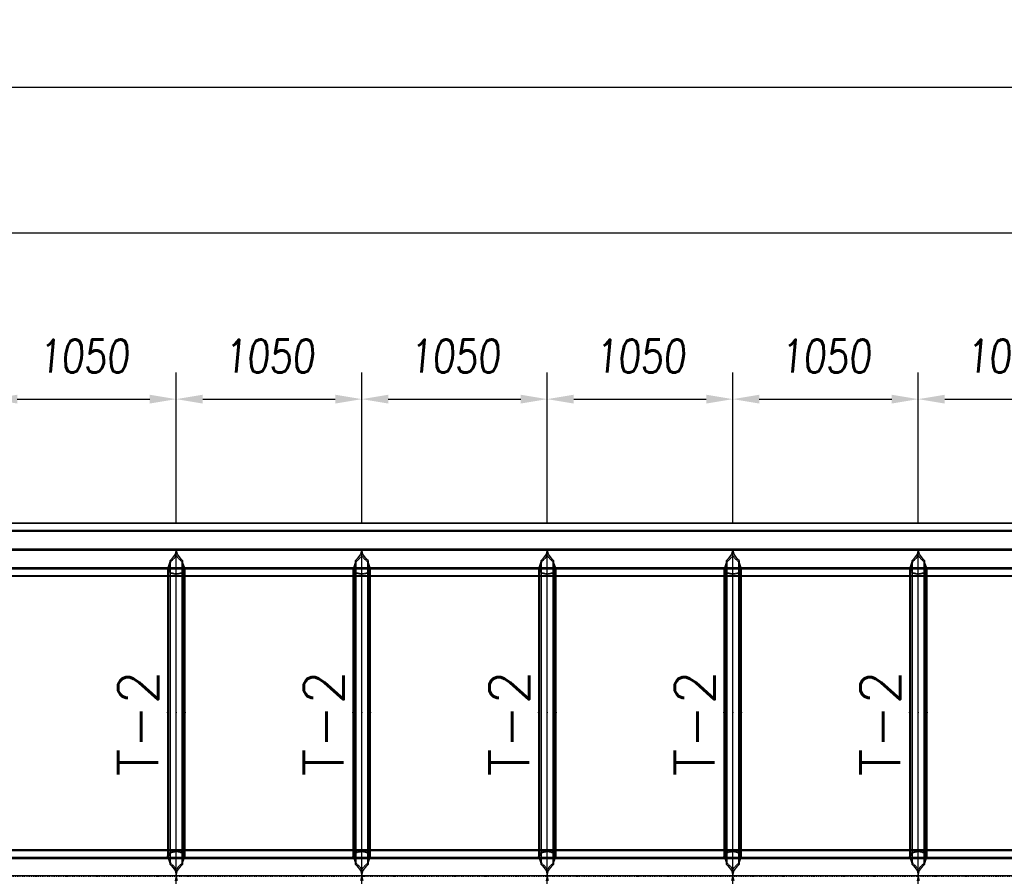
# Model space of a CAD drawing. Extents: x 463450 to 504470, y 98709 to 135344.
# Tile 5 of 20: x 469332 to 474905, y 109205 to 114055. Entities that reach past the tile are written whole.
import ezdxf
from ezdxf.enums import TextEntityAlignment as Align

# ---------------------------------------------------------------- set-up
doc = ezdxf.new("R2010")
doc.units = 0
doc.header["$LTSCALE"] = 10
doc.header["$MEASUREMENT"] = 0
doc.linetypes.add('DASHDOT', pattern=[1, 0.5, -0.25, 0, -0.25])
doc.linetypes.add('HIDDEN', pattern=[0.375, 0.25, -0.125])
doc.layers.get('0').update_dxf_attribs({"linetype": 'CONTINUOUS'})
doc.layers.get('Defpoints').update_dxf_attribs({"linetype": 'CONTINUOUS'})
for name, color, linetype in [('A', 2, 'DASHDOT'), ('COTAS', 7, 'CONTINUOUS'), ('FORIR', 4, 'CONTINUOUS'), ('G', 3, 'CONTINUOUS'), ('mark3d', 2, 'CONTINUOUS'), ('TR', 6, 'HIDDEN'), ('TXT1', 7, 'CONTINUOUS')]:
    doc.layers.add(name, color=color, linetype=linetype)
doc.styles.add('PADRAO MTL', font='txt.shx', dxfattribs={"width": 0.8, "oblique": 5})
doc.styles.add('POS', font='ROMANS', dxfattribs={"width": 0.7})
doc.styles.get("Standard").update_dxf_attribs({"font": 'txt.shx', "width": 0.7, "oblique": 5})
doc.dimstyles.new('1-75', dxfattribs={"dimscale": 75, "dimtxt": 2.5, "dimasz": 2, "dimexe": 2, "dimexo": 2, "dimgap": 2, "dimtad": 1, "dimdec": 0, "dimdsep": 46, "dimtxsty": 'PADRAO MTL', "dimcen": 3, "dimclrd": 1, "dimclre": 1, "dimclrt": 7, "dimadec": 0, "dimazin": 0, "dimtfac": 1, "dimtdec": 0, "dimtmove": 0, "dimatfit": 3, "dimfxl": 1, "dimtfill": 1, "dimtolj": 1, "dimarcsym": 0})

# ---------------------------------------------------------------- blocks, each defined once
blk = doc.blocks.new('3D_INFOM')
blk.add_point((0, 0))
at = {"layer": 'FORIR', "flags": 1}
blk.add_attdef('MARK', (7.6, -4.3), '', height=5.26, dxfattribs=at)
blk = doc.blocks.new('3D_INFOTEXT')
blk.add_point((0, 0))
at = {"flags": 1}
for tag, p in [('MAR_PEZ', (7.2, 4.1)), ('POS_PEZ', (7.6, -4.3)), ('HANDLE', (7, -38.5)), ('LUN_PRO', (7.2, -21.9)), ('NOM_PRO', (7.6, -13.2)), ('MAT_PRO', (7.6, -30.1))]:
    blk.add_attdef(tag, p, '', height=5.26, dxfattribs=at)
blk = doc.blocks.new('*D78')
at = {"layer": 'COTAS', "color": 1, "lineweight": -2, "transparency": 16777216}
blk.add_line((483418.7, 112846.9), (468718.7, 112846.9), dxfattribs=at)
at = {"layer": 'COTAS', "color": 1, "transparency": 16777216}
for points in [[(468718.7, 112871.9), (468718.7, 112821.9), (468568.7, 112846.9)], [(483418.7, 112871.9), (483418.7, 112821.9), (483568.7, 112846.9)]]:
    blk.add_solid(points, dxfattribs=at)
at = {"layer": 'Defpoints', "color": 0, "transparency": 16777216}
for p in [(468568.7, 112846.9), (468568.7, 112846.9), (483568.7, 112846.9)]:
    blk.add_point(p, dxfattribs=at)
at = {"layer": 'COTAS', "color": 7, "transparency": 16777216, "insert": (476068.7, 113090.6), "char_height": 187.5, "attachment_point": 5, "style": 'PADRAO MTL', "bg_fill": 3, "box_fill_scale": 1.25, "bg_fill_color": 256, "bg_fill_true_color": 13158600, "bg_fill_transparency": 0}
blk.add_mtext('\\A1;15000', dxfattribs=at)
blk = doc.blocks.new('*D77')
at = {"layer": 'COTAS', "color": 1, "lineweight": -2, "transparency": 16777216}
for p, q in [((467068.7, 113146.9), (467068.7, 113820.9)), ((485568.7, 113146.9), (485568.7, 113820.9)), ((485418.7, 113670.9), (467218.7, 113670.9))]:
    blk.add_line(p, q, dxfattribs=at)
at = {"layer": 'COTAS', "color": 1, "transparency": 16777216}
for points in [[(467218.7, 113695.9), (467218.7, 113645.9), (467068.7, 113670.9)], [(485418.7, 113695.9), (485418.7, 113645.9), (485568.7, 113670.9)]]:
    blk.add_solid(points, dxfattribs=at)
at = {"layer": 'Defpoints', "color": 0, "transparency": 16777216}
for p in [(467068.7, 113670.9), (467068.7, 112996.9), (485568.7, 112996.9)]:
    blk.add_point(p, dxfattribs=at)
at = {"layer": 'COTAS', "color": 7, "transparency": 16777216, "insert": (476318.7, 113914.6), "char_height": 187.5, "attachment_point": 5, "style": 'PADRAO MTL', "bg_fill": 3, "box_fill_scale": 1.25, "bg_fill_color": 256, "bg_fill_true_color": 13158600, "bg_fill_transparency": 0}
blk.add_mtext('\\A1;18500', dxfattribs=at)
blk = doc.blocks.new('*D74')
at = {"layer": 'COTAS', "color": 1, "lineweight": -2, "transparency": 16777216}
for p, q in [((469168.7, 111207.1), (469168.7, 112056.7)), ((470218.7, 111207.1), (470218.7, 112056.7)), ((469318.7, 111906.7), (470068.7, 111906.7))]:
    blk.add_line(p, q, dxfattribs=at)
at = {"layer": 'COTAS', "color": 1, "transparency": 16777216}
for points in [[(469318.7, 111931.7), (469318.7, 111881.7), (469168.7, 111906.7)], [(470068.7, 111931.7), (470068.7, 111881.7), (470218.7, 111906.7)]]:
    blk.add_solid(points, dxfattribs=at)
at = {"layer": 'Defpoints', "color": 0, "transparency": 16777216}
for p in [(470218.7, 111906.7), (469168.7, 111057.1), (470218.7, 111057.1)]:
    blk.add_point(p, dxfattribs=at)
at = {"layer": 'COTAS', "color": 7, "transparency": 16777216, "insert": (469693.7, 112150.5), "char_height": 187.5, "attachment_point": 5, "style": 'PADRAO MTL', "bg_fill": 3, "box_fill_scale": 1.25, "bg_fill_color": 256, "bg_fill_true_color": 13158600, "bg_fill_transparency": 0}
blk.add_mtext('\\A1;1050', dxfattribs=at)
blk = doc.blocks.new('*D75')
at = {"layer": 'COTAS', "color": 1, "lineweight": -2, "transparency": 16777216}
for p, q in [((470218.7, 111207.1), (470218.7, 112056.7)), ((471268.7, 111207.1), (471268.7, 112056.7)), ((470368.7, 111906.7), (471118.7, 111906.7))]:
    blk.add_line(p, q, dxfattribs=at)
at = {"layer": 'COTAS', "color": 1, "transparency": 16777216}
for points in [[(470368.7, 111931.7), (470368.7, 111881.7), (470218.7, 111906.7)], [(471118.7, 111931.7), (471118.7, 111881.7), (471268.7, 111906.7)]]:
    blk.add_solid(points, dxfattribs=at)
at = {"layer": 'Defpoints', "color": 0, "transparency": 16777216}
for p in [(471268.7, 111906.7), (470218.7, 111057.1), (471268.7, 111057.1)]:
    blk.add_point(p, dxfattribs=at)
at = {"layer": 'COTAS', "color": 7, "transparency": 16777216, "insert": (470743.7, 112150.5), "char_height": 187.5, "attachment_point": 5, "style": 'PADRAO MTL', "bg_fill": 3, "box_fill_scale": 1.25, "bg_fill_color": 256, "bg_fill_true_color": 13158600, "bg_fill_transparency": 0}
blk.add_mtext('\\A1;1050', dxfattribs=at)
blk = doc.blocks.new('*D63')
at = {"layer": 'COTAS', "color": 1, "lineweight": -2, "transparency": 16777216}
for p, q in [((471268.7, 111207.1), (471268.7, 112056.7)), ((472318.7, 111207.1), (472318.7, 112056.7)), ((471418.7, 111906.7), (472168.7, 111906.7))]:
    blk.add_line(p, q, dxfattribs=at)
at = {"layer": 'COTAS', "color": 1, "transparency": 16777216}
for points in [[(471418.7, 111931.7), (471418.7, 111881.7), (471268.7, 111906.7)], [(472168.7, 111931.7), (472168.7, 111881.7), (472318.7, 111906.7)]]:
    blk.add_solid(points, dxfattribs=at)
at = {"layer": 'Defpoints', "color": 0, "transparency": 16777216}
for p in [(472318.7, 111906.7), (471268.7, 111057.1), (472318.7, 111057.1)]:
    blk.add_point(p, dxfattribs=at)
at = {"layer": 'COTAS', "color": 7, "transparency": 16777216, "insert": (471793.7, 112150.5), "char_height": 187.5, "attachment_point": 5, "style": 'PADRAO MTL', "bg_fill": 3, "box_fill_scale": 1.25, "bg_fill_color": 256, "bg_fill_true_color": 13158600, "bg_fill_transparency": 0}
blk.add_mtext('\\A1;1050', dxfattribs=at)
blk = doc.blocks.new('*D64')
at = {"layer": 'COTAS', "color": 1, "lineweight": -2, "transparency": 16777216}
for p, q in [((472318.7, 111207.1), (472318.7, 112056.7)), ((473368.7, 111207.1), (473368.7, 112056.7)), ((472468.7, 111906.7), (473218.7, 111906.7))]:
    blk.add_line(p, q, dxfattribs=at)
at = {"layer": 'COTAS', "color": 1, "transparency": 16777216}
for points in [[(472468.7, 111931.7), (472468.7, 111881.7), (472318.7, 111906.7)], [(473218.7, 111931.7), (473218.7, 111881.7), (473368.7, 111906.7)]]:
    blk.add_solid(points, dxfattribs=at)
at = {"layer": 'Defpoints', "color": 0, "transparency": 16777216}
for p in [(473368.7, 111906.7), (472318.7, 111057.1), (473368.7, 111057.1)]:
    blk.add_point(p, dxfattribs=at)
at = {"layer": 'COTAS', "color": 7, "transparency": 16777216, "insert": (472843.7, 112150.5), "char_height": 187.5, "attachment_point": 5, "style": 'PADRAO MTL', "bg_fill": 3, "box_fill_scale": 1.25, "bg_fill_color": 256, "bg_fill_true_color": 13158600, "bg_fill_transparency": 0}
blk.add_mtext('\\A1;1050', dxfattribs=at)
blk = doc.blocks.new('*D65')
at = {"layer": 'COTAS', "color": 1, "lineweight": -2, "transparency": 16777216}
for p, q in [((473368.7, 111207.1), (473368.7, 112056.7)), ((474418.7, 111207.1), (474418.7, 112056.7)), ((473518.7, 111906.7), (474268.7, 111906.7))]:
    blk.add_line(p, q, dxfattribs=at)
at = {"layer": 'COTAS', "color": 1, "transparency": 16777216}
for points in [[(473518.7, 111931.7), (473518.7, 111881.7), (473368.7, 111906.7)], [(474268.7, 111931.7), (474268.7, 111881.7), (474418.7, 111906.7)]]:
    blk.add_solid(points, dxfattribs=at)
at = {"layer": 'Defpoints', "color": 0, "transparency": 16777216}
for p in [(474418.7, 111906.7), (473368.7, 111057.1), (474418.7, 111057.1)]:
    blk.add_point(p, dxfattribs=at)
at = {"layer": 'COTAS', "color": 7, "transparency": 16777216, "insert": (473893.7, 112150.5), "char_height": 187.5, "attachment_point": 5, "style": 'PADRAO MTL', "bg_fill": 3, "box_fill_scale": 1.25, "bg_fill_color": 256, "bg_fill_true_color": 13158600, "bg_fill_transparency": 0}
blk.add_mtext('\\A1;1050', dxfattribs=at)
blk = doc.blocks.new('*D66')
at = {"layer": 'COTAS', "color": 1, "lineweight": -2, "transparency": 16777216}
for p, q in [((474418.7, 111207.1), (474418.7, 112056.7)), ((475468.7, 111207.1), (475468.7, 112056.7)), ((474568.7, 111906.7), (475318.7, 111906.7))]:
    blk.add_line(p, q, dxfattribs=at)
at = {"layer": 'COTAS', "color": 1, "transparency": 16777216}
for points in [[(474568.7, 111931.7), (474568.7, 111881.7), (474418.7, 111906.7)], [(475318.7, 111931.7), (475318.7, 111881.7), (475468.7, 111906.7)]]:
    blk.add_solid(points, dxfattribs=at)
at = {"layer": 'Defpoints', "color": 0, "transparency": 16777216}
for p in [(475468.7, 111906.7), (474418.7, 111057.1), (475468.7, 111057.1)]:
    blk.add_point(p, dxfattribs=at)
at = {"layer": 'COTAS', "color": 7, "transparency": 16777216, "insert": (474943.7, 112150.5), "char_height": 187.5, "attachment_point": 5, "style": 'PADRAO MTL', "bg_fill": 3, "box_fill_scale": 1.25, "bg_fill_color": 256, "bg_fill_true_color": 13158600, "bg_fill_transparency": 0}
blk.add_mtext('\\A1;1050', dxfattribs=at)
blk = doc.blocks.new('mark3d1')
at = {"layer": 'mark3d', "color": 4, "style": 'POS'}
blk.add_attdef('MARK', text='', height=3, dxfattribs=at).set_placement((7.179, -1.226), align=Align.CENTER)

msp = doc.modelspace()

# ---------------------------------------------------------------- linework, layer by layer
at = {"layer": 'A'}
msp.add_line((464144.9, 109205.5), (486660.7, 109205.5), dxfattribs=at)
at = {"layer": 'G'}
for p, q in [((485568.7, 111204.6), (467068.7, 111204.6)), ((485524.8, 111162.8), (467112.6, 111162.8)), ((485418.7, 111057.6), (467218.7, 111057.6)), ((470211.9, 111028.3), (470191.2, 111000)), ((470218.7, 111057.1), (470211.9, 111028.3)), ((470225.5, 111028.3), (470218.7, 111057.1)), ((470218.7, 109207.9), (470218.7, 111057.1)), ((470246.1, 111000), (470225.5, 111028.3)), ((471261.9, 111028.3), (471241.2, 111000)), ((471268.7, 111057.1), (471261.9, 111028.3)), ((471275.5, 111028.3), (471268.7, 111057.1)), ((471268.7, 109207.9), (471268.7, 111057.1)), ((471296.1, 111000), (471275.5, 111028.3)), ((472311.9, 111028.3), (472291.2, 111000)), ((472318.7, 111057.1), (472311.9, 111028.3)), ((472325.5, 111028.3), (472318.7, 111057.1)), ((472318.7, 109207.9), (472318.7, 111057.1)), ((472346.1, 111000), (472325.5, 111028.3)), ((473361.9, 111028.3), (473341.2, 111000)), ((473368.7, 111057.1), (473361.9, 111028.3)), ((473375.5, 111028.3), (473368.7, 111057.1)), ((473368.7, 109207.9), (473368.7, 111057.1)), ((473396.1, 111000), (473375.5, 111028.3)), ((474411.9, 111028.3), (474391.2, 111000)), ((474418.7, 111057.1), (474411.9, 111028.3)), ((474425.5, 111028.3), (474418.7, 111057.1)), ((474418.7, 109207.9), (474418.7, 111057.1)), ((474446.1, 111000), (474425.5, 111028.3)), ((470179, 110973.8), (470171.2, 110950.7)), ((470183.3, 110993.8), (470179, 110973.8)), ((470191.2, 111000), (470183.3, 110993.8)), ((470183.3, 109271), (470183.3, 110993.8)), ((470254, 110993.8), (470246.1, 111000)), ((470258.4, 110973.8), (470254, 110993.8)), ((470254, 110993.8), (470254, 109271)), ((470266.2, 110950.7), (470258.4, 110973.8)), ((471229, 110973.8), (471221.2, 110950.7)), ((471233.3, 110993.8), (471229, 110973.8)), ((471241.2, 111000), (471233.3, 110993.8)), ((471233.3, 109271), (471233.3, 110993.8)), ((471304, 110993.8), (471296.1, 111000)), ((471308.4, 110973.8), (471304, 110993.8)), ((471304, 110993.8), (471304, 109271)), ((471316.2, 110950.7), (471308.4, 110973.8)), ((472279, 110973.8), (472271.2, 110950.7)), ((472283.3, 110993.8), (472279, 110973.8)), ((472291.2, 111000), (472283.3, 110993.8)), ((472283.3, 109271), (472283.3, 110993.8)), ((472354, 110993.8), (472346.1, 111000)), ((472358.4, 110973.8), (472354, 110993.8)), ((472354, 110993.8), (472354, 109271)), ((472366.2, 110950.7), (472358.4, 110973.8)), ((473329, 110973.8), (473321.2, 110950.7)), ((473333.3, 110993.8), (473329, 110973.8)), ((473341.2, 111000), (473333.3, 110993.8)), ((473333.3, 109271), (473333.3, 110993.8)), ((473404, 110993.8), (473396.1, 111000)), ((473408.4, 110973.8), (473404, 110993.8)), ((473404, 110993.8), (473404, 109271)), ((473416.2, 110950.7), (473408.4, 110973.8)), ((474379, 110973.8), (474371.2, 110950.7)), ((474383.3, 110993.8), (474379, 110973.8)), ((474391.2, 111000), (474383.3, 110993.8)), ((474383.3, 109271), (474383.3, 110993.8)), ((474454, 110993.8), (474446.1, 111000)), ((474458.4, 110973.8), (474454, 110993.8)), ((474454, 110993.8), (474454, 109271)), ((474466.2, 110950.7), (474458.4, 110973.8)), ((470171.2, 110950.7), (469216.2, 110950.7)), ((470171.2, 110950.7), (470168.7, 110945.5)), ((470168.7, 110945.5), (470168.7, 109317.9)), ((470268.7, 110945.5), (470266.2, 110950.7)), ((471221.2, 110950.7), (470266.2, 110950.7)), ((470268.7, 109317.9), (470268.7, 110945.5)), ((471221.2, 110950.7), (471218.7, 110945.5)), ((471218.7, 110945.5), (471218.7, 109317.9)), ((471318.7, 110945.5), (471316.2, 110950.7)), ((472271.2, 110950.7), (471316.2, 110950.7)), ((471318.7, 109317.9), (471318.7, 110945.5)), ((472271.2, 110950.7), (472268.7, 110945.5)), ((472268.7, 110945.5), (472268.7, 109317.9)), ((472368.7, 110945.5), (472366.2, 110950.7)), ((473321.2, 110950.7), (472366.2, 110950.7)), ((472368.7, 109317.9), (472368.7, 110945.5)), ((473321.2, 110950.7), (473318.7, 110945.5)), ((473318.7, 110945.5), (473318.7, 109317.9)), ((473418.7, 110945.5), (473416.2, 110950.7)), ((474371.2, 110950.7), (473416.2, 110950.7)), ((473418.7, 109317.9), (473418.7, 110945.5)), ((474371.2, 110950.7), (474368.7, 110945.5)), ((474368.7, 110945.5), (474368.7, 109317.9)), ((474468.7, 110945.5), (474466.2, 110950.7)), ((475421.2, 110950.7), (474466.2, 110950.7)), ((474468.7, 109317.9), (474468.7, 110945.5)), ((469218.7, 110904.6), (470168.7, 110904.6)), ((470268.7, 110904.6), (471218.7, 110904.6)), ((471318.7, 110904.6), (472268.7, 110904.6)), ((472368.7, 110904.6), (473318.7, 110904.6)), ((473418.7, 110904.6), (474368.7, 110904.6)), ((474468.7, 110904.6), (475418.7, 110904.6)), ((470168.7, 109354.9), (469218.7, 109354.9)), ((471218.7, 109354.9), (470268.7, 109354.9)), ((472268.7, 109354.9), (471318.7, 109354.9)), ((473318.7, 109354.9), (472368.7, 109354.9)), ((474368.7, 109354.9), (473418.7, 109354.9)), ((475418.7, 109354.9), (474468.7, 109354.9)), ((469216.2, 109313.1), (470171.2, 109313.1)), ((470168.7, 109317.9), (470171.2, 109313.1)), ((470171.2, 109313.1), (470178.9, 109290.7)), ((470178.9, 109290.7), (470183.3, 109271)), ((470254, 109271), (470258.5, 109290.7)), ((470258.5, 109290.7), (470266.2, 109313.1)), ((470266.2, 109313.1), (470268.7, 109317.9)), ((470266.2, 109313.1), (471221.2, 109313.1)), ((471218.7, 109317.9), (471221.2, 109313.1)), ((471221.2, 109313.1), (471228.9, 109290.7)), ((471228.9, 109290.7), (471233.3, 109271)), ((471304, 109271), (471308.5, 109290.7)), ((471308.5, 109290.7), (471316.2, 109313.1)), ((471316.2, 109313.1), (471318.7, 109317.9)), ((471316.2, 109313.1), (472271.2, 109313.1)), ((472268.7, 109317.9), (472271.2, 109313.1)), ((472271.2, 109313.1), (472278.9, 109290.7)), ((472278.9, 109290.7), (472283.3, 109271)), ((472354, 109271), (472358.5, 109290.7)), ((472358.5, 109290.7), (472366.2, 109313.1)), ((472366.2, 109313.1), (472368.7, 109317.9)), ((472366.2, 109313.1), (473321.2, 109313.1)), ((473318.7, 109317.9), (473321.2, 109313.1)), ((473321.2, 109313.1), (473328.9, 109290.7)), ((473328.9, 109290.7), (473333.3, 109271)), ((473404, 109271), (473408.5, 109290.7)), ((473408.5, 109290.7), (473416.2, 109313.1)), ((473416.2, 109313.1), (473418.7, 109317.9)), ((473416.2, 109313.1), (474371.2, 109313.1)), ((474368.7, 109317.9), (474371.2, 109313.1)), ((474371.2, 109313.1), (474378.9, 109290.7)), ((474378.9, 109290.7), (474383.3, 109271)), ((474454, 109271), (474458.5, 109290.7)), ((474458.5, 109290.7), (474466.2, 109313.1)), ((474466.2, 109313.1), (474468.7, 109317.9)), ((474466.2, 109313.1), (475421.2, 109313.1)), ((470183.3, 109271), (470191, 109265.1)), ((470191, 109265.1), (470211.6, 109237.1)), ((470211.6, 109237.1), (470218.6, 109207.9)), ((470218.8, 109207.9), (470225.8, 109237.1)), ((470225.8, 109237.1), (470246.4, 109265.1)), ((470246.4, 109265.1), (470254, 109271)), ((471233.3, 109271), (471241, 109265.1)), ((471241, 109265.1), (471261.6, 109237.1)), ((471261.6, 109237.1), (471268.6, 109207.9)), ((471268.8, 109207.9), (471275.8, 109237.1)), ((471275.8, 109237.1), (471296.4, 109265.1)), ((471296.4, 109265.1), (471304, 109271)), ((472283.3, 109271), (472291, 109265.1)), ((472291, 109265.1), (472311.6, 109237.1)), ((472311.6, 109237.1), (472318.6, 109207.9)), ((472318.8, 109207.9), (472325.8, 109237.1)), ((472325.8, 109237.1), (472346.4, 109265.1)), ((472346.4, 109265.1), (472354, 109271)), ((473333.3, 109271), (473341, 109265.1)), ((473341, 109265.1), (473361.6, 109237.1)), ((473361.6, 109237.1), (473368.6, 109207.9)), ((473368.8, 109207.9), (473375.8, 109237.1)), ((473375.8, 109237.1), (473396.4, 109265.1)), ((473396.4, 109265.1), (473404, 109271)), ((474383.3, 109271), (474391, 109265.1)), ((474391, 109265.1), (474411.6, 109237.1)), ((474411.6, 109237.1), (474418.6, 109207.9)), ((474418.8, 109207.9), (474425.8, 109237.1)), ((474425.8, 109237.1), (474446.4, 109265.1)), ((474446.4, 109265.1), (474454, 109271)), ((470218.6, 109207.9), (469168.8, 109207.9)), ((470218.6, 109207.9), (470211.6, 109178.6)), ((470218.7, 109207.9), (470218.6, 109207.9)), ((470218.7, 109207.9), (470218.8, 109207.9)), ((470218.7, 102059.3), (470218.7, 109207.9)), ((470225.8, 109178.6), (470218.8, 109207.9)), ((471268.6, 109207.9), (470218.8, 109207.9)), ((471268.6, 109207.9), (471261.6, 109178.6)), ((471268.6, 109207.9), (471268.7, 109207.9)), ((471268.7, 102059.3), (471268.7, 109207.9)), ((471268.8, 109207.9), (471268.7, 109207.9)), ((471275.8, 109178.6), (471268.8, 109207.9)), ((472318.6, 109207.9), (471268.8, 109207.9)), ((472318.6, 109207.9), (472311.6, 109178.6)), ((472318.6, 109207.9), (472318.7, 109207.9)), ((472318.7, 102059.3), (472318.7, 109207.9)), ((472318.8, 109207.9), (472318.7, 109207.9)), ((472325.8, 109178.6), (472318.8, 109207.9)), ((473368.6, 109207.9), (472318.8, 109207.9)), ((473368.6, 109207.9), (473361.6, 109178.6)), ((473368.7, 109207.9), (473368.6, 109207.9)), ((473368.7, 102059.3), (473368.7, 109207.9)), ((473368.8, 109207.9), (473368.7, 109207.9)), ((473375.8, 109178.6), (473368.8, 109207.9)), ((474418.6, 109207.9), (473368.8, 109207.9)), ((474418.6, 109207.9), (474411.6, 109178.6)), ((474418.7, 109207.9), (474418.6, 109207.9)), ((474418.7, 102059.3), (474418.7, 109207.9)), ((474418.8, 109207.9), (474418.7, 109207.9)), ((474425.8, 109178.6), (474418.8, 109207.9)), ((475468.6, 109207.9), (474418.8, 109207.9))]:
    msp.add_line(p, q, dxfattribs=at)
at = {"layer": 'TR'}
for p, q in [((485566.1, 111201.9), (467071.3, 111201.9)), ((467112.6, 111158.5), (485524.8, 111158.5)), ((467114.5, 111160.9), (485522.9, 111160.9)), ((485522.9, 111156.7), (467114.5, 111156.7)), ((467218.7, 111057.5), (485418.7, 111057.5)), ((485418.7, 111051.7), (467218.7, 111051.7)), ((467218.7, 111051.6), (485418.7, 111051.6)), ((470218.7, 111021.9), (470202.7, 111000)), ((470234.7, 111000), (470218.7, 111021.9)), ((471268.7, 111021.9), (471252.7, 111000)), ((471284.7, 111000), (471268.7, 111021.9)), ((472318.7, 111021.9), (472302.7, 111000)), ((472334.7, 111000), (472318.7, 111021.9)), ((473368.7, 111021.9), (473352.7, 111000)), ((473384.7, 111000), (473368.7, 111021.9)), ((474418.7, 111021.9), (474402.7, 111000)), ((474434.7, 111000), (474418.7, 111021.9)), ((470183.7, 110973.8), (470176, 110950.7)), ((470186.7, 110987.4), (470183.7, 110973.8)), ((470202.7, 111000), (470186.7, 110987.4)), ((470186.7, 109277.2), (470186.7, 110987.4)), ((470250.7, 110987.4), (470234.7, 111000)), ((470250.7, 110987.4), (470250.7, 109277.2)), ((470253.7, 110973.8), (470250.7, 110987.4)), ((470261.4, 110950.7), (470253.7, 110973.8)), ((471233.7, 110973.8), (471226, 110950.7)), ((471236.7, 110987.4), (471233.7, 110973.8)), ((471252.7, 111000), (471236.7, 110987.4)), ((471236.7, 109277.2), (471236.7, 110987.4)), ((471300.7, 110987.4), (471284.7, 111000)), ((471300.7, 110987.4), (471300.7, 109277.2)), ((471303.7, 110973.8), (471300.7, 110987.4)), ((471311.4, 110950.7), (471303.7, 110973.8)), ((472283.7, 110973.8), (472276, 110950.7)), ((472286.7, 110987.4), (472283.7, 110973.8)), ((472302.7, 111000), (472286.7, 110987.4)), ((472286.7, 109277.2), (472286.7, 110987.4)), ((472350.7, 110987.4), (472334.7, 111000)), ((472350.7, 110987.4), (472350.7, 109277.2)), ((472353.7, 110973.8), (472350.7, 110987.4)), ((472361.4, 110950.7), (472353.7, 110973.8)), ((473333.7, 110973.8), (473326, 110950.7)), ((473336.7, 110987.4), (473333.7, 110973.8)), ((473352.7, 111000), (473336.7, 110987.4)), ((473336.7, 109277.2), (473336.7, 110987.4)), ((473400.7, 110987.4), (473384.7, 111000)), ((473400.7, 110987.4), (473400.7, 109277.2)), ((473403.7, 110973.8), (473400.7, 110987.4)), ((473411.4, 110950.7), (473403.7, 110973.8)), ((474383.7, 110973.8), (474376, 110950.7)), ((474386.7, 110987.4), (474383.7, 110973.8)), ((474402.7, 111000), (474386.7, 110987.4)), ((474386.7, 109277.2), (474386.7, 110987.4)), ((474450.7, 110987.4), (474434.7, 111000)), ((474450.7, 110987.4), (474450.7, 109277.2)), ((474453.7, 110973.8), (474450.7, 110987.4)), ((474461.4, 110950.7), (474453.7, 110973.8)), ((467322.9, 110952.5), (485314.5, 110952.5)), ((485314.5, 110948.3), (467322.9, 110948.3)), ((467324.8, 110946.4), (485312.6, 110946.4)), ((467366, 110907.3), (485271.3, 110907.3)), ((470175.6, 110931.6), (470168.7, 110945.5)), ((470266.2, 110950.7), (470171.2, 110950.7)), ((470176, 110950.7), (470173.4, 110945.5)), ((470180.3, 110931.6), (470173.4, 110945.5)), ((470173.4, 110945.5), (470173.4, 109317.9)), ((470183.3, 110921.2), (470175.6, 110931.6)), ((470186.7, 110923), (470180.3, 110931.6)), ((470200.7, 110917.2), (470183.3, 110921.2)), ((470212.2, 110917.2), (470186.7, 110923)), ((470218.7, 110914.8), (470200.7, 110917.2)), ((470218.7, 110916.3), (470212.2, 110917.2)), ((470236.7, 110917.2), (470218.7, 110914.8)), ((470225.2, 110917.2), (470218.7, 110916.3)), ((470250.7, 110923), (470225.2, 110917.2)), ((470254, 110921.2), (470236.7, 110917.2)), ((470257.1, 110931.6), (470250.7, 110923)), ((470261.8, 110931.6), (470254, 110921.2)), ((470263.9, 110945.5), (470257.1, 110931.6)), ((470263.9, 110945.5), (470261.4, 110950.7)), ((470268.7, 110945.5), (470261.8, 110931.6)), ((470263.9, 109317.9), (470263.9, 110945.5)), ((471225.6, 110931.6), (471218.7, 110945.5)), ((471316.2, 110950.7), (471221.2, 110950.7)), ((471226, 110950.7), (471223.4, 110945.5)), ((471230.3, 110931.6), (471223.4, 110945.5)), ((471223.4, 110945.5), (471223.4, 109317.9)), ((471233.3, 110921.2), (471225.6, 110931.6)), ((471236.7, 110923), (471230.3, 110931.6)), ((471250.7, 110917.2), (471233.3, 110921.2)), ((471262.2, 110917.2), (471236.7, 110923)), ((471268.7, 110914.8), (471250.7, 110917.2)), ((471268.7, 110916.3), (471262.2, 110917.2)), ((471286.7, 110917.2), (471268.7, 110914.8)), ((471275.2, 110917.2), (471268.7, 110916.3)), ((471300.7, 110923), (471275.2, 110917.2)), ((471304, 110921.2), (471286.7, 110917.2)), ((471307.1, 110931.6), (471300.7, 110923)), ((471311.8, 110931.6), (471304, 110921.2)), ((471313.9, 110945.5), (471307.1, 110931.6)), ((471313.9, 110945.5), (471311.4, 110950.7)), ((471318.7, 110945.5), (471311.8, 110931.6)), ((471313.9, 109317.9), (471313.9, 110945.5)), ((472275.6, 110931.6), (472268.7, 110945.5)), ((472366.2, 110950.7), (472271.2, 110950.7)), ((472276, 110950.7), (472273.4, 110945.5)), ((472280.3, 110931.6), (472273.4, 110945.5)), ((472273.4, 110945.5), (472273.4, 109317.9)), ((472283.3, 110921.2), (472275.6, 110931.6)), ((472286.7, 110923), (472280.3, 110931.6)), ((472300.7, 110917.2), (472283.3, 110921.2)), ((472312.2, 110917.2), (472286.7, 110923)), ((472318.7, 110914.8), (472300.7, 110917.2)), ((472318.7, 110916.3), (472312.2, 110917.2)), ((472336.7, 110917.2), (472318.7, 110914.8)), ((472325.2, 110917.2), (472318.7, 110916.3)), ((472350.7, 110923), (472325.2, 110917.2)), ((472354, 110921.2), (472336.7, 110917.2)), ((472357.1, 110931.6), (472350.7, 110923)), ((472361.8, 110931.6), (472354, 110921.2)), ((472363.9, 110945.5), (472357.1, 110931.6)), ((472363.9, 110945.5), (472361.4, 110950.7)), ((472368.7, 110945.5), (472361.8, 110931.6)), ((472363.9, 109317.9), (472363.9, 110945.5)), ((473325.6, 110931.6), (473318.7, 110945.5)), ((473416.2, 110950.7), (473321.2, 110950.7)), ((473326, 110950.7), (473323.4, 110945.5)), ((473330.3, 110931.6), (473323.4, 110945.5)), ((473323.4, 110945.5), (473323.4, 109317.9)), ((473333.3, 110921.2), (473325.6, 110931.6)), ((473336.7, 110923), (473330.3, 110931.6)), ((473350.7, 110917.2), (473333.3, 110921.2)), ((473362.2, 110917.2), (473336.7, 110923)), ((473368.7, 110914.8), (473350.7, 110917.2)), ((473368.7, 110916.3), (473362.2, 110917.2)), ((473386.7, 110917.2), (473368.7, 110914.8)), ((473375.2, 110917.2), (473368.7, 110916.3)), ((473400.7, 110923), (473375.2, 110917.2)), ((473404, 110921.2), (473386.7, 110917.2)), ((473407.1, 110931.6), (473400.7, 110923)), ((473411.8, 110931.6), (473404, 110921.2)), ((473413.9, 110945.5), (473407.1, 110931.6)), ((473413.9, 110945.5), (473411.4, 110950.7)), ((473418.7, 110945.5), (473411.8, 110931.6)), ((473413.9, 109317.9), (473413.9, 110945.5)), ((474375.6, 110931.6), (474368.7, 110945.5)), ((474466.2, 110950.7), (474371.2, 110950.7)), ((474376, 110950.7), (474373.4, 110945.5)), ((474380.3, 110931.6), (474373.4, 110945.5)), ((474373.4, 110945.5), (474373.4, 109317.9)), ((474383.3, 110921.2), (474375.6, 110931.6)), ((474386.7, 110923), (474380.3, 110931.6)), ((474400.7, 110917.2), (474383.3, 110921.2)), ((474412.2, 110917.2), (474386.7, 110923)), ((474418.7, 110914.8), (474400.7, 110917.2)), ((474418.7, 110916.3), (474412.2, 110917.2)), ((474436.7, 110917.2), (474418.7, 110914.8)), ((474425.2, 110917.2), (474418.7, 110916.3)), ((474450.7, 110923), (474425.2, 110917.2)), ((474454, 110921.2), (474436.7, 110917.2)), ((474457.1, 110931.6), (474450.7, 110923)), ((474461.8, 110931.6), (474454, 110921.2)), ((474463.9, 110945.5), (474457.1, 110931.6)), ((474463.9, 110945.5), (474461.4, 110950.7)), ((474468.7, 110945.5), (474461.8, 110931.6)), ((474463.9, 109317.9), (474463.9, 110945.5)), ((470168.7, 110904.6), (470268.7, 110904.6)), ((471218.7, 110904.6), (471318.7, 110904.6)), ((472268.7, 110904.6), (472368.7, 110904.6)), ((473318.7, 110904.6), (473418.7, 110904.6)), ((474368.7, 110904.6), (474468.7, 110904.6)), ((485268.7, 109348.5), (467368.7, 109348.5)), ((470268.7, 109354.9), (470168.7, 109354.9)), ((470183.3, 109340.9), (470200.9, 109344.6)), ((470186.7, 109339.1), (470212.4, 109344.6)), ((470200.9, 109344.6), (470218.7, 109346.7)), ((470212.4, 109344.6), (470218.7, 109345.4)), ((470218.7, 109346.7), (470236.5, 109344.6)), ((470218.7, 109345.4), (470225, 109344.6)), ((470225, 109344.6), (470250.7, 109339.1)), ((470236.5, 109344.6), (470254, 109340.9)), ((471318.7, 109354.9), (471218.7, 109354.9)), ((471233.3, 109340.9), (471250.9, 109344.6)), ((471236.7, 109339.1), (471262.4, 109344.6)), ((471250.9, 109344.6), (471268.7, 109346.7)), ((471262.4, 109344.6), (471268.7, 109345.4)), ((471268.7, 109346.7), (471286.5, 109344.6)), ((471268.7, 109345.4), (471275, 109344.6)), ((471275, 109344.6), (471300.7, 109339.1)), ((471286.5, 109344.6), (471304, 109340.9)), ((472368.7, 109354.9), (472268.7, 109354.9)), ((472283.3, 109340.9), (472300.9, 109344.6)), ((472286.7, 109339.1), (472312.4, 109344.6)), ((472300.9, 109344.6), (472318.7, 109346.7)), ((472312.4, 109344.6), (472318.7, 109345.4)), ((472318.7, 109346.7), (472336.5, 109344.6)), ((472318.7, 109345.4), (472325, 109344.6)), ((472325, 109344.6), (472350.7, 109339.1)), ((472336.5, 109344.6), (472354, 109340.9)), ((473418.7, 109354.9), (473318.7, 109354.9)), ((473333.3, 109340.9), (473350.9, 109344.6)), ((473336.7, 109339.1), (473362.4, 109344.6)), ((473350.9, 109344.6), (473368.7, 109346.7)), ((473362.4, 109344.6), (473368.7, 109345.4)), ((473368.7, 109346.7), (473386.5, 109344.6)), ((473368.7, 109345.4), (473375, 109344.6)), ((473375, 109344.6), (473400.7, 109339.1)), ((473386.5, 109344.6), (473404, 109340.9)), ((474468.7, 109354.9), (474368.7, 109354.9)), ((474383.3, 109340.9), (474400.9, 109344.6)), ((474386.7, 109339.1), (474412.4, 109344.6)), ((474400.9, 109344.6), (474418.7, 109346.7)), ((474412.4, 109344.6), (474418.7, 109345.4)), ((474418.7, 109346.7), (474436.5, 109344.6)), ((474418.7, 109345.4), (474425, 109344.6)), ((474425, 109344.6), (474450.7, 109339.1)), ((474436.5, 109344.6), (474454, 109340.9)), ((485312.7, 109308.8), (467324.7, 109308.8)), ((485309, 109304.4), (467328.4, 109304.4)), ((467328.5, 109308.5), (485308.9, 109308.5)), ((470168.7, 109317.9), (470175.6, 109331.3)), ((470171.2, 109313.1), (470266.2, 109313.1)), ((470173.4, 109317.9), (470180.4, 109331.3)), ((470173.4, 109317.9), (470175.9, 109313.1)), ((470175.6, 109331.3), (470183.3, 109340.9)), ((470175.9, 109313.1), (470183.7, 109290.7)), ((470180.4, 109331.3), (470186.7, 109339.1)), ((470183.7, 109290.7), (470186.7, 109277.2)), ((470250.7, 109339.1), (470257, 109331.3)), ((470250.7, 109277.2), (470253.7, 109290.7)), ((470253.7, 109290.7), (470261.5, 109313.1)), ((470254, 109340.9), (470261.8, 109331.3)), ((470257, 109331.3), (470263.9, 109317.9)), ((470261.5, 109313.1), (470263.9, 109317.9)), ((470261.8, 109331.3), (470268.7, 109317.9)), ((471218.7, 109317.9), (471225.6, 109331.3)), ((471221.2, 109313.1), (471316.2, 109313.1)), ((471223.4, 109317.9), (471230.4, 109331.3)), ((471223.4, 109317.9), (471225.9, 109313.1)), ((471225.6, 109331.3), (471233.3, 109340.9)), ((471225.9, 109313.1), (471233.7, 109290.7)), ((471230.4, 109331.3), (471236.7, 109339.1)), ((471233.7, 109290.7), (471236.7, 109277.2)), ((471300.7, 109339.1), (471307, 109331.3)), ((471300.7, 109277.2), (471303.7, 109290.7)), ((471303.7, 109290.7), (471311.5, 109313.1)), ((471304, 109340.9), (471311.8, 109331.3)), ((471307, 109331.3), (471313.9, 109317.9)), ((471311.5, 109313.1), (471313.9, 109317.9)), ((471311.8, 109331.3), (471318.7, 109317.9)), ((472268.7, 109317.9), (472275.6, 109331.3)), ((472271.2, 109313.1), (472366.2, 109313.1)), ((472273.4, 109317.9), (472280.4, 109331.3)), ((472273.4, 109317.9), (472275.9, 109313.1)), ((472275.6, 109331.3), (472283.3, 109340.9)), ((472275.9, 109313.1), (472283.7, 109290.7)), ((472280.4, 109331.3), (472286.7, 109339.1)), ((472283.7, 109290.7), (472286.7, 109277.2)), ((472350.7, 109339.1), (472357, 109331.3)), ((472350.7, 109277.2), (472353.7, 109290.7)), ((472353.7, 109290.7), (472361.5, 109313.1)), ((472354, 109340.9), (472361.8, 109331.3)), ((472357, 109331.3), (472363.9, 109317.9)), ((472361.5, 109313.1), (472363.9, 109317.9)), ((472361.8, 109331.3), (472368.7, 109317.9)), ((473318.7, 109317.9), (473325.6, 109331.3)), ((473321.2, 109313.1), (473416.2, 109313.1)), ((473323.4, 109317.9), (473330.4, 109331.3)), ((473323.4, 109317.9), (473325.9, 109313.1)), ((473325.6, 109331.3), (473333.3, 109340.9)), ((473325.9, 109313.1), (473333.7, 109290.7)), ((473330.4, 109331.3), (473336.7, 109339.1)), ((473333.7, 109290.7), (473336.7, 109277.2)), ((473400.7, 109339.1), (473407, 109331.3)), ((473400.7, 109277.2), (473403.7, 109290.7)), ((473403.7, 109290.7), (473411.5, 109313.1)), ((473404, 109340.9), (473411.8, 109331.3)), ((473407, 109331.3), (473413.9, 109317.9)), ((473411.5, 109313.1), (473413.9, 109317.9)), ((473411.8, 109331.3), (473418.7, 109317.9)), ((474368.7, 109317.9), (474375.6, 109331.3)), ((474371.2, 109313.1), (474466.2, 109313.1)), ((474373.4, 109317.9), (474380.4, 109331.3)), ((474373.4, 109317.9), (474375.9, 109313.1)), ((474375.6, 109331.3), (474383.3, 109340.9)), ((474375.9, 109313.1), (474383.7, 109290.7)), ((474380.4, 109331.3), (474386.7, 109339.1)), ((474383.7, 109290.7), (474386.7, 109277.2)), ((474450.7, 109339.1), (474457, 109331.3)), ((474450.7, 109277.2), (474453.7, 109290.7)), ((474453.7, 109290.7), (474461.5, 109313.1)), ((474454, 109340.9), (474461.8, 109331.3)), ((474457, 109331.3), (474463.9, 109317.9)), ((474461.5, 109313.1), (474463.9, 109317.9)), ((474461.8, 109331.3), (474468.7, 109317.9)), ((470186.7, 109277.2), (470202.5, 109265.1)), ((470202.5, 109265.1), (470218.7, 109243.1)), ((470218.7, 109243.1), (470234.9, 109265.1)), ((470234.9, 109265.1), (470250.7, 109277.2)), ((471236.7, 109277.2), (471252.5, 109265.1)), ((471252.5, 109265.1), (471268.7, 109243.1)), ((471268.7, 109243.1), (471284.9, 109265.1)), ((471284.9, 109265.1), (471300.7, 109277.2)), ((472286.7, 109277.2), (472302.5, 109265.1)), ((472302.5, 109265.1), (472318.7, 109243.1)), ((472318.7, 109243.1), (472334.9, 109265.1)), ((472334.9, 109265.1), (472350.7, 109277.2)), ((473336.7, 109277.2), (473352.5, 109265.1)), ((473352.5, 109265.1), (473368.7, 109243.1)), ((473368.7, 109243.1), (473384.9, 109265.1)), ((473384.9, 109265.1), (473400.7, 109277.2)), ((474386.7, 109277.2), (474402.5, 109265.1)), ((474402.5, 109265.1), (474418.7, 109243.1)), ((474418.7, 109243.1), (474434.9, 109265.1)), ((474434.9, 109265.1), (474450.7, 109277.2)), ((485377.8, 109207.8), (467259.5, 109207.8)), ((470218.6, 109207.9), (470218.8, 109207.9)), ((471268.6, 109207.9), (471268.8, 109207.9)), ((472318.6, 109207.9), (472318.8, 109207.9)), ((473368.6, 109207.9), (473368.8, 109207.9)), ((474418.6, 109207.9), (474418.8, 109207.9))]:
    msp.add_line(p, q, dxfattribs=at)

# ---------------------------------------------------------------- block references
for p in [(470168.7, 110132.5), (470268.7, 110132.5), (471218.7, 110132.5), (471318.7, 110132.5), (472268.7, 110132.5), (472368.7, 110132.5), (473318.7, 110132.5), (473418.7, 110132.5), (474368.7, 110132.5), (474468.7, 110132.5)]:
    msp.add_blockref('3D_INFOTEXT', p)
at = {"layer": 'G'}
for p in [(470218.7, 110132.5), (471268.7, 110132.5), (472318.7, 110132.5), (473368.7, 110132.5), (474418.7, 110132.5)]:
    msp.add_blockref('3D_INFOM', p, dxfattribs=at)
at = {"layer": 'TXT1', "xscale": 75, "yscale": 75, "zscale": 75, "rotation": 90}
for p in [(470023.7, 109533.1), (471073.7, 109533.1), (472123.7, 109533.1), (473173.7, 109533.1), (474223.7, 109533.1)]:
    msp.add_blockref('mark3d1', p, dxfattribs=at).add_auto_attribs({'MARK': 'T-2'})

# ---------------------------------------------------------------- dimensions: what is measured, and where the dimension line sits
at = {"layer": 'COTAS'}
dim = msp.add_linear_dim(base=(468568.7, 112846.9), p1=(483568.7, 112846.9), p2=(468568.7, 112846.9), dimstyle='1-75', dxfattribs=at)
dim.commit()
dim.dimension.update_dxf_attribs({"geometry": '*D78', "text_midpoint": (476068.7, 113090.6)})

# ---------------------------------------------------------------- next in the draw order: dimensions: what is measured, and where the dimension line sits
for base, p1, p2, picture, middle in [((467068.7, 113670.9), (485568.7, 112996.9), (467068.7, 112996.9), '*D77', (476318.7, 113914.6)), ((470218.7, 111906.7), (469168.7, 111057.1), (470218.7, 111057.1), '*D74', (469693.7, 112150.5))]:
    dim = msp.add_linear_dim(base=base, p1=p1, p2=p2, dimstyle='1-75', dxfattribs=at)
    dim.commit()
    dim.dimension.update_dxf_attribs({"geometry": picture, "text_midpoint": middle})

# ---------------------------------------------------------------- next in the draw order: dimensions: what is measured, and where the dimension line sits
dim = msp.add_linear_dim(base=(471268.7, 111906.7), p1=(470218.7, 111057.1), p2=(471268.7, 111057.1), dimstyle='1-75', dxfattribs=at)
dim.commit()
dim.dimension.update_dxf_attribs({"geometry": '*D75', "text_midpoint": (470743.7, 112150.5)})

# ---------------------------------------------------------------- next in the draw order: dimensions: what is measured, and where the dimension line sits
dim = msp.add_linear_dim(base=(472318.7, 111906.7), p1=(471268.7, 111057.1), p2=(472318.7, 111057.1), dimstyle='1-75', dxfattribs=at)
dim.commit()
dim.dimension.update_dxf_attribs({"geometry": '*D63', "text_midpoint": (471793.7, 112150.5)})

# ---------------------------------------------------------------- next in the draw order: dimensions: what is measured, and where the dimension line sits
dim = msp.add_linear_dim(base=(473368.7, 111906.7), p1=(472318.7, 111057.1), p2=(473368.7, 111057.1), dimstyle='1-75', dxfattribs=at)
dim.commit()
dim.dimension.update_dxf_attribs({"geometry": '*D64', "text_midpoint": (472843.7, 112150.5)})

# ---------------------------------------------------------------- next in the draw order: dimensions: what is measured, and where the dimension line sits
dim = msp.add_linear_dim(base=(474418.7, 111906.7), p1=(473368.7, 111057.1), p2=(474418.7, 111057.1), dimstyle='1-75', dxfattribs=at)
dim.commit()
dim.dimension.update_dxf_attribs({"geometry": '*D65', "text_midpoint": (473893.7, 112150.5)})

# ---------------------------------------------------------------- next in the draw order: dimensions: what is measured, and where the dimension line sits
dim = msp.add_linear_dim(base=(475468.7, 111906.7), p1=(474418.7, 111057.1), p2=(475468.7, 111057.1), dimstyle='1-75', dxfattribs=at)
dim.commit()
dim.dimension.update_dxf_attribs({"geometry": '*D66', "text_midpoint": (474943.7, 112150.5)})

doc.saveas('drawing.dxf')
